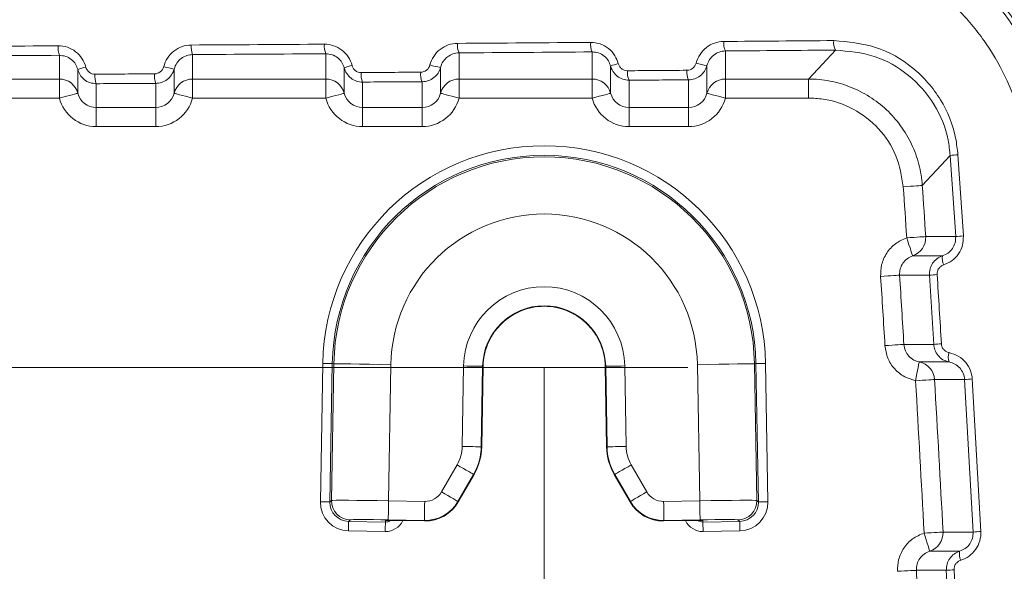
# Model space of a CAD drawing. Header units: millimetres. Extents: x 0 to 594, y 0 to 420.
# Tile 51 of 71: x 400 to 426, y 240 to 255. Entities that reach past the tile are written whole.
import ezdxf

# ---------------------------------------------------------------- set-up
doc = ezdxf.new("R2010")
doc.units = ezdxf.units.MM
doc.styles.add('SLDTEXTSTYLE1', font='TXT', dxfattribs={"width": 0.605})
doc.dimstyles.new('SLDDIMSTYLE3', dxfattribs={"dimtxt": 2.568319, "dimasz": 3.3, "dimexe": 0, "dimexo": 0.0625, "dimgap": 0.64208, "dimtad": 1, "dimdec": 3, "dimlfac": 2, "dimrnd": 1e-09, "dimzin": 12, "dimdsep": 46, "dimtxsty": 'SLDTEXTSTYLE1', "dimsah": 1, "dimcen": 0.09, "dimadec": 0, "dimazin": 3, "dimtfac": 1, "dimtdec": 1, "dimtmove": 0, "dimatfit": 0, "dimfxl": 0, "dimfrac": 2, "dimtolj": 1, "dimtzin": 12, "dimarcsym": 0})
doc.dimstyles.new('SLDDIMSTYLE4', dxfattribs={"dimtxt": 2.568319, "dimasz": 3.3, "dimexe": 0, "dimexo": 0.0625, "dimgap": 0.64208, "dimtad": 1, "dimdec": 0, "dimlfac": 2, "dimrnd": 1e-09, "dimzin": 12, "dimdsep": 46, "dimtxsty": 'SLDTEXTSTYLE1', "dimsah": 1, "dimcen": 0.09, "dimadec": 0, "dimazin": 3, "dimtfac": 1, "dimtdec": 1, "dimtofl": 0, "dimtmove": 0, "dimatfit": 3, "dimfxl": 0, "dimfrac": 2, "dimtolj": 1, "dimtzin": 12, "dimarcsym": 0})
doc.dimstyles.new('SLDDIMSTYLE5', dxfattribs={"dimtxt": 2.568319, "dimasz": 3.3, "dimexe": 0, "dimexo": 0.0625, "dimgap": 0.64208, "dimtad": 1, "dimdec": 3, "dimlfac": 2, "dimrnd": 1e-09, "dimzin": 12, "dimdsep": 46, "dimtxsty": 'SLDTEXTSTYLE1', "dimsah": 1, "dimcen": 0.09, "dimadec": 0, "dimazin": 3, "dimtfac": 1, "dimtdec": 1, "dimtofl": 0, "dimtmove": 0, "dimatfit": 3, "dimfxl": 0, "dimfrac": 2, "dimtolj": 1, "dimtzin": 12, "dimarcsym": 0})

# ---------------------------------------------------------------- blocks, each defined once
blk = doc.blocks.new('*D14')
at = {"color": 7, "linetype": 'Continuous', "lineweight": 0}
for p, q in [((441.841, 271.949), (441.841, 278.349)), ((441.841, 264.449), (441.841, 271.949)), ((359.347, 264.449), (442.841, 264.449)), ((441.841, 264.449), (441.841, 236.713)), ((437.309, 245.092), (437.309, 245.68)), ((437.309, 245.68), (441.254, 245.68)), ((441.254, 245.68), (441.254, 245.092)), ((437.309, 238.722), (437.309, 238.134)), ((441.254, 238.134), (441.254, 238.722)), ((437.309, 238.134), (441.254, 238.134))]:
    blk.add_line(p, q, dxfattribs=at)
for points in [[(441.841, 271.949), (442.341, 275.249), (441.341, 275.249)], [(441.841, 264.449), (441.341, 261.149), (442.341, 261.149)]]:
    blk.add_solid(points, dxfattribs=at)
at = {"color": 7, "linetype": 'Continuous', "lineweight": 0, "char_height": 2.6458, "attachment_point": 1, "rotation": 90, "style": 'SLDTEXTSTYLE1'}
for s, insert in [('min.', (437.843, 247.113, 0.05)), ('min.', (433.311, 246.035, 0.05)), ('0,6', (437.843, 239.457, 0.05)), ('15', (433.311, 238.771, 0.05))]:
    blk.add_mtext(s, dxfattribs=dict(at, insert=insert))
blk = doc.blocks.new('*D15')
at = {"color": 7, "linetype": 'Continuous', "lineweight": 0}
for p, q in [((346.45, 291.591), (345.862, 291.591)), ((345.862, 291.591), (345.862, 287.647)), ((354.78, 291.591), (355.368, 291.591)), ((355.368, 291.591), (355.368, 287.647)), ((271.889, 206.062), (271.889, 288.059)), ((429.341, 208.541), (429.341, 288.059)), ((345.862, 287.647), (346.45, 287.647)), ((355.368, 287.647), (354.78, 287.647)), ((271.889, 287.059), (429.341, 287.059))]:
    blk.add_line(p, q, dxfattribs=at)
for points in [[(271.889, 287.059), (275.189, 286.559), (275.189, 287.559)], [(429.341, 287.059), (426.041, 287.559), (426.041, 286.559)]]:
    blk.add_solid(points, dxfattribs=at)
at = {"color": 7, "linetype": 'Continuous', "lineweight": 0, "char_height": 2.6458, "attachment_point": 1, "rotation": 0, "style": 'SLDTEXTSTYLE1'}
for s, insert in [('315', (346.499, 295.59, 0.05)), ('12,4', (347.185, 291.057, 0.05))]:
    blk.add_mtext(s, dxfattribs=dict(at, insert=insert))
blk = doc.blocks.new('*D16')
at = {"color": 7, "linetype": 'Continuous', "lineweight": 0}
for p, q in [((286.937, 245.752), (286.937, 108.735)), ((414.293, 245.752), (414.293, 108.735)), ((347.92, 114.267), (347.332, 114.267)), ((347.332, 114.267), (347.332, 110.323)), ((353.31, 114.267), (353.898, 114.267)), ((353.898, 114.267), (353.898, 110.323)), ((347.332, 110.323), (347.92, 110.323)), ((353.898, 110.323), (353.31, 110.323)), ((286.937, 109.735), (414.293, 109.735))]:
    blk.add_line(p, q, dxfattribs=at)
for points in [[(286.937, 109.735), (290.237, 109.235), (290.237, 110.235)], [(414.293, 109.735), (410.993, 110.235), (410.993, 109.235)]]:
    blk.add_solid(points, dxfattribs=at)
at = {"color": 7, "linetype": 'Continuous', "lineweight": 0, "char_height": 2.6458, "attachment_point": 1, "rotation": 0, "style": 'SLDTEXTSTYLE1'}
for s, insert in [('254', (346.499, 118.266, -137.801)), ('10', (348.655, 113.733, -137.801))]:
    blk.add_mtext(s, dxfattribs=dict(at, insert=insert))
blk = doc.blocks.new('*D17')
at = {"color": 7, "linetype": 'Continuous', "lineweight": 0}
for p, q in [((414.293, 245.752), (258.389, 245.752)), ((259.389, 143.848), (259.389, 245.752)), ((254.856, 196.515), (254.856, 197.103)), ((254.856, 197.103), (258.801, 197.103)), ((258.801, 197.103), (258.801, 196.515)), ((254.856, 193.085), (254.856, 192.497)), ((258.801, 192.497), (258.801, 193.085)), ((254.856, 192.497), (258.801, 192.497)), ((414.293, 143.848), (258.389, 143.848))]:
    blk.add_line(p, q, dxfattribs=at)
for points in [[(259.389, 245.752), (258.889, 242.452), (259.889, 242.452)], [(259.389, 143.848), (259.889, 147.148), (258.889, 147.148)]]:
    blk.add_solid(points, dxfattribs=at)
at = {"color": 7, "linetype": 'Continuous', "lineweight": 0, "attachment_point": 1, "rotation": 90, "style": 'SLDTEXTSTYLE1'}
for s, insert, char_height in [('203', (250.858, 190.684, -137.801), 2.6458), ('8', (255.39, 193.82, -137.801), 2.646)]:
    blk.add_mtext(s, dxfattribs=dict(at, insert=insert, char_height=char_height))

msp = doc.modelspace()

# ---------------------------------------------------------------- linework, layer by layer
at = {"color": 8, "linetype": 'Continuous', "lineweight": 0}
for p, q in [((412.04871, 254.033), (412.04871, 253.34466)), ((415.55921, 253.34466), (415.55921, 254.05744)), ((419.06971, 254.08326), (419.06971, 253.34466)), ((401.51721, 253.34465), (401.51721, 253.96802)), ((405.02771, 253.9883), (405.02771, 253.34465)), ((408.53821, 253.34465), (408.53821, 254.00996)), ((402.00269, 252.96924), (402.00269, 253.59563)), ((404.54223, 253.6075), (404.54223, 252.96924)), ((409.02369, 252.96924), (409.02369, 253.63814)), ((411.56322, 253.65162), (411.56322, 252.96925)), ((416.04469, 252.96925), (416.04469, 253.6862)), ((418.58423, 253.70131), (418.58423, 252.96925)), ((398.00671, 253.34465), (401.51721, 253.34465)), ((405.02771, 253.34465), (408.53821, 253.34465)), ((409.50917, 253.26395), (409.50917, 252.5924)), ((411.07774, 252.59241), (411.07774, 253.27424)), ((412.04871, 253.34466), (415.55921, 253.34466)), ((416.53017, 253.31219), (416.53017, 252.59241)), ((418.09874, 252.59241), (418.09874, 253.32373)), ((419.06971, 253.34466), (421.25886, 253.34466)), ((402.48817, 253.22124), (402.48817, 252.5924)), ((404.05674, 252.5924), (404.05674, 253.2303)), ((401.51721, 252.84363), (398.00671, 252.84363)), ((408.53821, 252.84363), (405.02771, 252.84363)), ((415.55921, 252.84364), (412.04871, 252.84363)), ((421.25886, 252.84364), (419.06971, 252.84364)), ((402.48817, 252.5924), (404.05674, 252.5924)), ((409.50917, 252.5924), (411.07774, 252.59241)), ((416.53017, 252.59241), (418.09874, 252.59241)), ((404.05675, 252.09138), (402.48817, 252.09138)), ((411.07774, 252.09138), (409.50917, 252.09138)), ((418.09874, 252.09139), (416.53018, 252.09139)), ((425.13775, 249.19523), (424.99356, 251.33201)), ((425.19686, 251.34918), (425.34102, 249.21151)), ((424.55896, 246.35515), (424.44513, 248.17859)), ((408.39597, 242.21095), (408.45956, 245.85428)), ((408.71023, 245.8499), (408.64664, 242.20658)), ((408.6886, 242.24709), (408.75147, 245.84918)), ((408.71023, 245.8499), (408.75147, 245.84918)), ((410.25551, 245.82293), (410.19294, 242.23803)), ((412.13354, 243.66913), (412.17055, 245.7895)), ((412.6719, 245.78075), (412.63489, 243.66038)), ((412.68529, 245.78052), (412.6719, 245.78075)), ((415.90054, 245.78052), (415.91395, 245.78076)), ((415.95097, 243.66039), (415.91395, 245.78076)), ((416.4153, 245.78951), (416.45231, 243.66914)), ((418.39292, 242.23804), (418.33034, 245.82293)), ((419.87562, 245.84991), (419.83438, 245.84919)), ((419.83438, 245.84919), (419.89726, 242.2471)), ((419.93921, 242.20658), (419.87562, 245.84991)), ((420.12629, 245.85428), (420.18989, 242.21096)), ((425.59773, 241.4155), (425.37305, 245.43084)), ((425.57628, 245.44556), (425.80091, 241.42855)), ((412.63489, 243.66038), (412.64758, 243.65687)), ((415.93826, 243.65686), (415.95097, 243.66039)), ((411.5876, 242.47206), (411.99934, 243.18521)), ((416.58651, 243.18521), (416.99825, 242.47206)), ((412.43358, 242.9345), (412.02184, 242.22135)), ((412.44609, 242.93103), (412.43358, 242.9345)), ((416.15227, 242.9345), (416.13974, 242.93103)), ((416.56401, 242.22135), (416.15227, 242.9345)), ((408.64664, 242.20658), (408.6886, 242.24709)), ((410.19294, 242.23803), (411.1446, 242.22142)), ((412.02184, 242.22135), (412.0289, 242.20889)), ((416.55694, 242.20886), (416.56401, 242.22135)), ((417.44125, 242.22143), (418.39292, 242.23804)), ((419.89726, 242.2471), (419.93921, 242.20658)), ((409.18119, 241.73699), (409.13924, 241.69648)), ((409.13924, 241.69648), (410.10891, 241.67955)), ((410.10891, 241.67955), (410.10956, 241.71702)), ((410.10956, 241.71702), (410.1437, 241.71875)), ((411.13585, 241.72008), (410.18419, 241.73669)), ((411.14284, 241.70773), (411.13585, 241.72008)), ((417.45, 241.72008), (417.443, 241.7077)), ((418.40167, 241.73669), (417.45, 241.72008)), ((418.43451, 241.71975), (418.47629, 241.71698)), ((418.47629, 241.71698), (418.47695, 241.67956)), ((418.47695, 241.67956), (419.44662, 241.69648)), ((419.44662, 241.69648), (419.40467, 241.737)), ((410.10453, 241.42888), (409.13486, 241.4458)), ((419.45099, 241.44581), (418.48132, 241.42888)), ((424.98122, 238.58588), (424.89132, 240.40765)), ((425.09496, 240.42028), (425.18484, 238.59774))]:
    msp.add_line(p, q, dxfattribs=at)
at = {"color": 7, "linetype": 'Continuous', "lineweight": 15}
for p, q in [((412.64758, 243.65687), (412.68529, 245.78052)), ((415.90054, 245.78052), (415.93826, 243.65686)), ((412.0289, 242.20889), (412.44609, 242.93103)), ((416.13974, 242.93103), (416.55694, 242.20886)), ((410.61114, 241.71701), (411.14284, 241.70773)), ((417.443, 241.7077), (417.97502, 241.71698)), ((418.43915, 241.7193), (418.443, 241.71914))]:
    msp.add_line(p, q, dxfattribs=at)
at = {"color": 7, "linetype": 'Continuous', "lineweight": 0}
msp.add_line((414.29292, 245.75246), (418.08296, 245.75246), dxfattribs=at)
at = {"color": 8, "linetype": 'Continuous', "lineweight": 0, "flags": 128}
for points in [[(421.25886, 253.34466), (421.62491, 253.73636), (421.96981, 254.10566)], [(401.51721, 253.34465), (401.51721, 253.3314), (401.51721, 253.30043), (401.51721, 253.25286), (401.51721, 253.19042), (401.51721, 253.11539), (401.51721, 253.03048), (401.51721, 252.93878), (401.51721, 252.84363)], [(405.02771, 253.34465), (405.02771, 253.3314), (405.02771, 253.30043), (405.02771, 253.25286), (405.02771, 253.19043), (405.02771, 253.11539), (405.02771, 253.03048), (405.02771, 252.93878), (405.02771, 252.84363)], [(408.53821, 253.34465), (408.53821, 253.3314), (408.53821, 253.30043), (408.53821, 253.25286), (408.53821, 253.19043), (408.53821, 253.11539), (408.53821, 253.03048), (408.53821, 252.93879), (408.53821, 252.84363)], [(412.04871, 253.34466), (412.04871, 253.3314), (412.04871, 253.30043), (412.04871, 253.25286), (412.04871, 253.19043), (412.04871, 253.11539), (412.04871, 253.03048), (412.04871, 252.93879), (412.04871, 252.84363)], [(415.55921, 253.34466), (415.55921, 253.33141), (415.55921, 253.30044), (415.55921, 253.25287), (415.55921, 253.19043), (415.55921, 253.1154), (415.55921, 253.03048), (415.55921, 252.93879), (415.55921, 252.84364)], [(419.06971, 253.34466), (419.06971, 253.33141), (419.06971, 253.30044), (419.06971, 253.25287), (419.06971, 253.19043), (419.06971, 253.1154), (419.06971, 253.03049), (419.06971, 252.93879), (419.06971, 252.84364)], [(421.25886, 253.34466), (421.25886, 253.33141), (421.25886, 253.30044), (421.25886, 253.25287), (421.25886, 253.19043), (421.25886, 253.1154), (421.25886, 253.03049), (421.25886, 252.93879), (421.25886, 252.84364)], [(402.00269, 252.96924), (401.99246, 252.96659), (401.96423, 252.95929), (401.91904, 252.9476), (401.85863, 252.93197), (401.78528, 252.91299), (401.70178, 252.89138), (401.61128, 252.86797), (401.51721, 252.84363)], [(404.54223, 252.96924), (404.55245, 252.9666), (404.58069, 252.95929), (404.62587, 252.9476), (404.68628, 252.93197), (404.75963, 252.91299), (404.84314, 252.89138), (404.93364, 252.86797), (405.02771, 252.84363)], [(409.02369, 252.96924), (409.01346, 252.9666), (408.98522, 252.95929), (408.94004, 252.9476), (408.87964, 252.93197), (408.80629, 252.91299), (408.72278, 252.89139), (408.63228, 252.86797), (408.53821, 252.84363)], [(411.56322, 252.96925), (411.57345, 252.9666), (411.60169, 252.95929), (411.64687, 252.9476), (411.70728, 252.93197), (411.78063, 252.913), (411.86414, 252.89139), (411.95464, 252.86797), (412.04871, 252.84363)], [(416.04469, 252.96925), (416.03446, 252.9666), (416.00622, 252.9593), (415.96104, 252.94761), (415.90063, 252.93198), (415.82729, 252.913), (415.74378, 252.89139), (415.65328, 252.86797), (415.55921, 252.84364)], [(418.58423, 252.96925), (418.59445, 252.96661), (418.62269, 252.9593), (418.66787, 252.94761), (418.72828, 252.93198), (418.80163, 252.913), (418.88514, 252.89139), (418.97564, 252.86798), (419.06971, 252.84364)], [(402.48817, 252.5924), (402.48817, 252.57915), (402.48817, 252.54818), (402.48817, 252.50061), (402.48817, 252.43817), (402.48817, 252.36314), (402.48817, 252.27823), (402.48818, 252.18653), (402.48817, 252.09138)], [(404.05674, 252.5924), (404.05674, 252.57915), (404.05674, 252.54818), (404.05674, 252.50061), (404.05674, 252.43817), (404.05674, 252.36314), (404.05674, 252.27823), (404.05674, 252.18653), (404.05675, 252.09138)], [(409.50917, 252.5924), (409.50918, 252.57915), (409.50917, 252.54818), (409.50918, 252.50061), (409.50917, 252.43818), (409.50917, 252.36314), (409.50918, 252.27823), (409.50917, 252.18654), (409.50917, 252.09138)], [(411.07774, 252.59241), (411.07774, 252.57915), (411.07774, 252.54818), (411.07774, 252.50061), (411.07774, 252.43818), (411.07774, 252.36314), (411.07774, 252.27823), (411.07774, 252.18654), (411.07774, 252.09138)], [(416.53017, 252.59241), (416.53017, 252.57916), (416.53017, 252.54819), (416.53017, 252.50062), (416.53017, 252.43818), (416.53018, 252.36315), (416.53017, 252.27824), (416.53017, 252.18654), (416.53018, 252.09139)], [(418.09874, 252.59241), (418.09874, 252.57916), (418.09874, 252.54819), (418.09874, 252.50062), (418.09874, 252.43818), (418.09874, 252.36315), (418.09874, 252.27824), (418.09874, 252.18654), (418.09874, 252.09139)], [(424.99356, 251.33201), (424.7568, 251.07721), (424.25818, 250.5409)], [(424.25818, 250.5409), (424.24496, 250.54001), (424.21406, 250.53792), (424.16659, 250.53472), (424.1043, 250.53052), (424.02944, 250.52547), (423.94472, 250.51975), (423.85323, 250.51358), (423.75829, 250.50717)], [(424.34746, 249.19527), (424.33423, 249.19441), (424.30333, 249.19239), (424.25586, 249.1893), (424.19356, 249.18523), (424.11868, 249.18035), (424.03395, 249.17483), (423.94245, 249.16886), (423.8475, 249.16267)], [(424.00474, 248.6865), (424.00135, 248.69676), (423.99216, 248.7246), (423.9775, 248.769), (423.95793, 248.82825), (423.93419, 248.90014), (423.90718, 248.98194), (423.87791, 249.07056), (423.8475, 249.16267)], [(424.34746, 249.19527), (424.37032, 249.19527), (424.54569, 249.19526), (425.13775, 249.19523)], [(424.00474, 248.6865), (424.02694, 248.6865), (424.2023, 248.6865), (424.78971, 248.68649)], [(423.66065, 248.17858), (423.64743, 248.17774), (423.61651, 248.17578), (423.56904, 248.17276), (423.50673, 248.1688), (423.43185, 248.16405), (423.34711, 248.15866), (423.2556, 248.15285), (423.16063, 248.14682)], [(424.44513, 248.17859), (424.36617, 248.17859), (424.0155, 248.17859), (423.69586, 248.17858), (423.66065, 248.17858)], [(423.77369, 246.35512), (423.76046, 246.35432), (423.72955, 246.35245), (423.68206, 246.34958), (423.61974, 246.34581), (423.54485, 246.34129), (423.46009, 246.33616), (423.36856, 246.33063), (423.27358, 246.32488)], [(423.77369, 246.35512), (423.84036, 246.35512), (424.19097, 246.35514), (424.51099, 246.35515), (424.55896, 246.35515)], [(408.71023, 245.8499), (408.70468, 245.85), (408.68991, 245.85026), (408.66649, 245.85067), (408.63529, 245.85121), (408.59748, 245.85187), (408.55449, 245.85262), (408.50793, 245.85343), (408.45956, 245.85428)], [(410.25551, 245.82293), (409.96526, 245.828), (409.68592, 245.83287), (409.42798, 245.83737), (409.20115, 245.84133), (409.01394, 245.8446), (408.8734, 245.84705), (408.78479, 245.8486), (408.75147, 245.84918)], [(412.17055, 245.7895), (412.2673, 245.78781), (412.36042, 245.78619), (412.44639, 245.78469), (412.522, 245.78337), (412.5844, 245.78228), (412.63126, 245.78146), (412.66079, 245.78095), (412.6719, 245.78075)], [(416.4153, 245.78951), (416.31855, 245.78782), (416.22544, 245.78619), (416.13946, 245.78469), (416.06385, 245.78337), (416.00144, 245.78228), (415.95459, 245.78146), (415.92506, 245.78095), (415.91395, 245.78076)], [(418.33034, 245.82293), (418.62059, 245.828), (418.89993, 245.83288), (419.15787, 245.83738), (419.3847, 245.84134), (419.57191, 245.84461), (419.71245, 245.84706), (419.80105, 245.84861), (419.83438, 245.84919)], [(420.12629, 245.85428), (420.07791, 245.85344), (420.03136, 245.85263), (419.98837, 245.85188), (419.95056, 245.85122), (419.91936, 245.85067), (419.89594, 245.85026), (419.88117, 245.85001), (419.87562, 245.84991)], [(424.17815, 245.89339), (424.17614, 245.88323), (424.17052, 245.85475), (424.16149, 245.80904), (424.14939, 245.74783), (424.1347, 245.67345), (424.11796, 245.58873), (424.09982, 245.49689), (424.08096, 245.40142)], [(424.9639, 245.89338), (424.93083, 245.89338), (424.75552, 245.89338), (424.17815, 245.89339)], [(424.58111, 245.43089), (424.56788, 245.4301), (424.53697, 245.42828), (424.48948, 245.42549), (424.42715, 245.42181), (424.35224, 245.4174), (424.26749, 245.4124), (424.17595, 245.40701), (424.08096, 245.40142)], [(425.37305, 245.43084), (425.3379, 245.43085), (425.1626, 245.43086), (424.58111, 245.43089)], [(412.13354, 243.66913), (412.23029, 243.66745), (412.32341, 243.66582), (412.40938, 243.66432), (412.48499, 243.663), (412.54739, 243.66191), (412.59425, 243.66109), (412.62378, 243.66058), (412.63489, 243.66038)], [(416.45231, 243.66914), (416.35556, 243.66745), (416.26245, 243.66582), (416.17647, 243.66432), (416.10086, 243.663), (416.03846, 243.66191), (415.99161, 243.66109), (415.96207, 243.66058), (415.95097, 243.66039)], [(411.99934, 243.18521), (412.08314, 243.13683), (412.16379, 243.09027), (412.23826, 243.04727), (412.30375, 243.00946), (412.3578, 242.97825), (412.39838, 242.95483), (412.42396, 242.94006), (412.43358, 242.9345)], [(416.58651, 243.18521), (416.50272, 243.13683), (416.42207, 243.09027), (416.34759, 243.04727), (416.2821, 243.00946), (416.22805, 242.97826), (416.18748, 242.95483), (416.16189, 242.94006), (416.15227, 242.9345)], [(411.5876, 242.47206), (411.6714, 242.42368), (411.75205, 242.37711), (411.82652, 242.33412), (411.89201, 242.29631), (411.94606, 242.2651), (411.98664, 242.24167), (412.01222, 242.2269), (412.02184, 242.22135)], [(416.99825, 242.47206), (416.91445, 242.42368), (416.8338, 242.37712), (416.75933, 242.33412), (416.69384, 242.29631), (416.63979, 242.2651), (416.59921, 242.24168), (416.57363, 242.22691), (416.56401, 242.22135)], [(408.64664, 242.20658), (408.64109, 242.20667), (408.62632, 242.20693), (408.6029, 242.20734), (408.57169, 242.20788), (408.53389, 242.20854), (408.4909, 242.20929), (408.44434, 242.21011), (408.39597, 242.21095)], [(410.19294, 242.23803), (410.19125, 242.14129), (410.18962, 242.04817), (410.18812, 241.9622), (410.1868, 241.88658), (410.18571, 241.82418), (410.18489, 241.77733), (410.18438, 241.7478), (410.18419, 241.73669)], [(411.1446, 242.22142), (411.14291, 242.12468), (411.14129, 242.03156), (411.13979, 241.94558), (411.13847, 241.86997), (411.13738, 241.80757), (411.13656, 241.76072), (411.13604, 241.73119), (411.13585, 241.72008)], [(417.44125, 242.22143), (417.44294, 242.12468), (417.44457, 242.03156), (417.44607, 241.94559), (417.44739, 241.86998), (417.44848, 241.80757), (417.44929, 241.76072), (417.44981, 241.73119), (417.45, 241.72008)], [(418.39292, 242.23804), (418.39461, 242.14129), (418.39623, 242.04818), (418.39773, 241.9622), (418.39905, 241.88659), (418.40014, 241.82419), (418.40096, 241.77734), (418.40148, 241.7478), (418.40167, 241.73669)], [(420.18989, 242.21096), (420.14151, 242.21011), (420.09495, 242.2093), (420.05197, 242.20855), (420.01416, 242.20789), (419.98296, 242.20735), (419.95954, 242.20694), (419.94477, 242.20668), (419.93921, 242.20658)], [(409.13924, 241.69648), (409.13914, 241.69092), (409.13888, 241.67615), (409.13847, 241.65273), (409.13793, 241.62153), (409.13727, 241.58372), (409.13652, 241.54073), (409.13571, 241.49418), (409.13486, 241.4458)], [(410.10891, 241.67955), (410.10881, 241.674), (410.10855, 241.65923), (410.10814, 241.63581), (410.1076, 241.6046), (410.10694, 241.5668), (410.10619, 241.52381), (410.10538, 241.47725), (410.10453, 241.42888)], [(418.48132, 241.42888), (418.48048, 241.47726), (418.47967, 241.52381), (418.47891, 241.5668), (418.47826, 241.60461), (418.47771, 241.63581), (418.4773, 241.65924), (418.47704, 241.674), (418.47695, 241.67956)], [(419.45099, 241.44581), (419.45015, 241.49418), (419.44934, 241.54074), (419.44859, 241.58373), (419.44792, 241.62153), (419.44738, 241.65274), (419.44697, 241.67616), (419.44671, 241.69093), (419.44662, 241.69648)], [(424.80422, 241.41554), (424.79098, 241.41485), (424.76005, 241.41323), (424.71255, 241.41075), (424.6502, 241.4075), (424.57527, 241.40358), (424.49047, 241.39916), (424.3989, 241.39438), (424.30388, 241.38941)], [(424.45467, 240.91117), (424.45144, 240.92142), (424.44263, 240.94936), (424.42857, 240.99393), (424.40981, 241.05344), (424.38704, 241.12566), (424.36113, 241.20783), (424.33305, 241.29688), (424.30388, 241.38941)], [(424.80422, 241.41554), (424.82706, 241.41553), (425.0023, 241.41553), (425.59773, 241.4155)], [(424.45467, 240.91117), (424.47684, 240.91117), (424.65207, 240.91116), (425.24274, 240.91116)], [(424.10374, 240.40764), (424.09051, 240.40697), (424.05957, 240.40541), (424.01207, 240.40301), (423.94971, 240.39986), (423.87477, 240.39607), (423.78997, 240.39179), (423.69839, 240.38716), (423.60336, 240.38236)], [(424.89132, 240.40765), (424.8124, 240.40765), (424.46199, 240.40764), (424.14079, 240.40764), (424.10374, 240.40764)]]:
    msp.add_lwpolyline(points, dxfattribs=at)
at = {"color": 8, "linetype": 'Continuous', "lineweight": 0}
for centre, radius, start, end in [((415.9772, 254.25366), 0.46176, 173.24837, 205.147568), ((419.46529, 254.27969), 0.44166, 172.96604, 206.406703), ((422.34844, 254.30224), 0.42662, 172.73825, 207.438373), ((402.05526, 254.16358), 0.57249, 174.492256, 199.974421), ((405.53004, 254.18401), 0.53911, 174.165806, 201.285991), ((409.00911, 254.20584), 0.51002, 173.850486, 202.585555), ((412.49173, 254.22906), 0.48446, 173.546243, 203.871858), ((402.58244, 252.03679), 1.66316, 102.827791, 110.40066), ((404.89994, 255.82006), 2.24129, 253.56857, 260.816192), ((409.54057, 252.3115), 1.42378, 102.60759, 111.286592), ((409.97202, 253.45986), 0.50261, 173.764214, 202.942275), ((411.52821, 253.47026), 0.49127, 173.63086, 203.515625), ((411.86258, 255.64778), 2.01847, 253.300378, 261.471046), ((416.51177, 252.54137), 1.23645, 102.393053, 112.195222), ((416.94169, 253.50846), 0.45592, 173.167367, 205.498977), ((418.5003, 253.5201), 0.44701, 173.043281, 206.059318), ((418.83611, 255.5227), 1.83873, 253.021717, 262.126461), ((401.51737, 252.84324), 0.50141, 14.554021, 90.018575), ((403.01585, 253.41684), 0.56276, 174.400035, 200.338354), ((404.56855, 253.42598), 0.54794, 174.256209, 200.922644), ((405.02755, 252.84324), 0.50141, 89.981816, 165.445831), ((408.53838, 252.84325), 0.5014, 14.553306, 90.019289), ((412.04855, 252.84324), 0.50141, 89.981566, 165.44565), ((415.55937, 252.84325), 0.50141, 14.554348, 90.018802), ((419.06954, 252.84325), 0.50141, 89.98114, 165.445961), ((414.29292, 245.75246), 5.83425, 1.000033, 179.000033), ((414.29292, 245.75246), 5.58354, 1.000033, 179.000033), ((414.29292, 245.75246), 5.5423, 1.000033, 179.000033), ((425.43666, 247.29832), 4.05796, 93.387753, 96.268821), ((-175.34544, 210.08311), 600.46598, 3.7315639, 3.8601374), ((-175.34544, 210.08311), 600.967, 3.7315639, 3.8601374), ((414.29292, 245.75246), 4.03803, 1.000033, 179.000033), ((423.84704, 249.16255), 0.50149, 288.328431, 3.741801), ((425.57999, 244.95118), 4.26703, 93.210465, 95.948997), ((425.16026, 248.61541), 0.37731, 169.140936, 206.271515), ((-176.09769, 210.08311), 600.46598, 3.46025154, 3.63443265), ((-176.09769, 210.08311), 600.967, 3.46025154, 3.63443265), ((424.89184, 243.75711), 4.44399, 93.134162, 95.769083), ((414.29292, 245.75246), 2.1227, 1.000033, 179.000033), ((425.0041, 241.73199), 4.64454, 92.97957, 95.499714), ((425.31774, 246.01329), 0.3736, 160.278506, 198.720693), ((424.08063, 245.40163), 0.50133, 3.345443, 78.783185), ((-175.34544, 210.08311), 600.46598, 2.9885668, 3.37197845), ((-175.34544, 210.08311), 600.967, 2.9885668, 3.37197845), ((425.81371, 240.75567), 4.6959, 92.898168, 95.384506), ((409.19012, 242.23851), 0.5016, 179.020217, 268.979491), ((411.15327, 242.72293), 1.003, 269.005173, 329.994892), ((417.43259, 242.72293), 1.003, 210.005173, 270.994892), ((419.39573, 242.23852), 0.5016, 271.020463, 0.979711), ((410.27217, 238.60362), 3.11763, 88.572262, 92.989688), ((424.30343, 241.38929), 0.50147, 287.55252, 2.999853), ((426.03834, 236.14089), 5.29299, 92.570948, 94.774999), ((425.60936, 240.8339), 0.37467, 168.100395, 205.596859), ((-176.09769, 210.08311), 600.967, 2.71845214, 2.89234785), ((425.33527, 234.89532), 5.53018, 92.49052, 94.604529)]:
    msp.add_arc(centre, radius, start, end, dxfattribs=at)
at = {"color": 7, "linetype": 'Continuous', "lineweight": 15}
for centre, radius, start, end in [((414.29292, 245.75246), 1.62127, 1.000033, 179.000033), ((410.16768, 216.77615), 24.9448, 88.981365, 89.581575)]:
    msp.add_arc(centre, radius, start, end, dxfattribs=at)
at = {"color": 8, "linetype": 'Continuous', "lineweight": 0}
for centre, major_axis, ratio, start_param, end_param in [((350.61495, 271.60475), (401.2, 0.00023), 0.04368823, 4.86602199, 4.87487694), ((350.61495, 271.60475), (401.2, 0.00023), 0.04368823, 4.88374476, 4.89108091), ((350.61495, 271.60475), (401.2, 0.00023), 0.04368823, 4.83071613, 4.83952697), ((350.61495, 271.60475), (401.2, 0.00023), 0.04368823, 4.84834774, 4.85717917), ((350.61495, 271.35424), (401.45075, 0.00023), 0.04366094, 4.86602199, 4.87487694), ((350.61495, 271.35424), (401.45075, 0.00023), 0.04366094, 4.88374476, 4.89108091), ((350.61495, 271.35424), (401.45075, 0.00023), 0.04366094, 4.83071613, 4.83952697), ((350.61495, 271.35424), (401.45075, 0.00023), 0.04366094, 4.84834774, 4.85717917), ((350.61495, 270.8525), (401.2, 0.00023), 0.04368823, 4.85962383, 4.86357499), ((350.61495, 270.8525), (401.2, 0.00023), 0.04368823, 4.87732836, 4.88129069), ((350.61495, 270.8525), (401.2, 0.00023), 0.04368823, 4.84196567, 4.84590698), ((350.61495, 270.60199), (401.45075, 0.00023), 0.04366094, 4.85962383, 4.86357499), ((350.61495, 270.60199), (401.45075, 0.00023), 0.04366094, 4.87732836, 4.88129069), ((350.61495, 270.60199), (401.45075, 0.00023), 0.04366094, 4.84196567, 4.84590698), ((402.48817, 253.09533), (0, -1.00396), 0.99904822, 4.96580655, 6.28318531), ((402.48817, 253.09533), (0, 0.50293), 0.99715099, 1.8242139, 3.14159265), ((404.05674, 253.09534), (0, 0.50293), 0.99715099, 3.14159265, 4.45897141), ((404.05674, 253.09534), (0, 1.00396), 0.99904822, 3.14159265, 4.45897141), ((409.50917, 253.09534), (0, -1.00396), 0.99904822, 4.96580655, 6.28318531), ((409.50917, 253.09534), (0, 0.50293), 0.99715099, 1.8242139, 3.14159265), ((411.07774, 253.09534), (0, 0.50293), 0.99715099, 3.14159265, 4.45897141), ((411.07774, 253.09534), (0, 1.00396), 0.99904822, 3.14159265, 4.45897141), ((416.53017, 253.09534), (0, -1.00396), 0.99904822, 4.96580655, 6.28318531), ((416.53017, 253.09534), (0, 0.50293), 0.99715099, 1.8242139, 3.14159265), ((418.09874, 253.09534), (0, 0.50293), 0.99715099, 3.14159265, 4.45897141), ((418.09874, 253.09534), (0, 1.00396), 0.99904822, 3.14159265, 4.45897141), ((411.13054, 243.68672), (-0.96668, 0.26808), 0.99983751, 2.8885593, 3.39462601), ((411.13054, 243.68672), (1.44986, -0.40208), 0.99994582, 6.03015195, 6.53621866), ((417.45531, 243.68672), (1.44986, 0.40208), 0.99994582, 2.8885593, 3.39462601), ((417.45531, 243.68672), (0.96668, 0.26808), 0.99983751, 2.8885593, 3.39462601), ((411.15327, 242.72293), (-0.247, 0.43657), 0.99979487, 2.60935694, 3.67382836), ((417.43259, 242.72293), (0.247, 0.43657), 0.99979487, 2.60935694, 3.67382836), ((409.14822, 242.19805), (0.54129, 0.52272), 0.99969546, 2.35634678, 3.92683852), ((409.14822, 242.19805), (0.36097, 0.34858), 0.99939115, 2.35634678, 3.92683852), ((410.19263, 242.22053), (1.50427, -0.02626), 0.01163671, 1.57079633, 3.12413936), ((418.39322, 242.22054), (1.50427, 0.02626), 0.01163671, 0.01745329, 1.57079633), ((419.43763, 242.19806), (0.36097, -0.34858), 0.99939115, 5.49793944, 7.06843118), ((419.43763, 242.19806), (-0.54129, 0.52272), 0.99969546, 2.35634678, 3.92683852), ((410.18388, 241.71918), (1.00285, -0.0175), 0.01745506, 1.57079633, 3.12413936), ((410.11329, 241.93038), (0.00875, 0.5015), 0.9998477, 3.14159265, 4.29205168), ((418.47257, 241.93038), (-0.00875, 0.5015), 0.9998477, 1.99121907, 3.14159265), ((418.40198, 241.71919), (1.00285, 0.01751), 0.01745506, 0.01745329, 1.57079633), ((417.97487, 241.70823), (0.50142, 0.00875), 0.01745241, 0, 0.28941621)]:
    msp.add_ellipse(centre, major_axis=major_axis, ratio=ratio, start_param=start_param, end_param=end_param, dxfattribs=at)
at = {"color": 7, "linetype": 'Continuous', "lineweight": 15}
for centre, major_axis, ratio, start_param, end_param in [((411.14315, 243.68322), (1.36678, 0.62937), 0.9997426, 5.32796661, 5.83403331), ((417.44267, 243.68322), (1.3563, -0.65162), 0.99974634, 3.60709082, 4.11315753), ((411.16034, 242.71043), (0.99745, 0.10562), 0.99981574, 4.5894634, 5.65393482), ((417.4255, 242.7104), (0.99459, -0.12983), 0.99981829, 3.79514868, 4.8596201), ((410.11329, 241.93038), (0.00438, 0.25083), 0.99954325, 3.14159265, 3.72073378), ((417.97487, 241.70823), (0.50142, 0.00875), 0.01745241, 0.28941621, 1.57018725), ((418.47257, 241.93038), (-0.00438, 0.25083), 0.99954325, 2.54372291, 3.14159265)]:
    msp.add_ellipse(centre, major_axis=major_axis, ratio=ratio, start_param=start_param, end_param=end_param, dxfattribs=at)
at = {"color": 8, "linetype": 'Continuous', "lineweight": 0}
for points, knots in [([(421.66566, 257.99212), (422.08367, 257.89742), (422.91966, 257.70802), (424.09347, 257.16228), (425.162, 256.43435), (426.08982, 255.53512), (426.84555, 254.49172), (427.38811, 253.38571), (427.74034, 252.25528), (427.8252, 251.50727), (427.86762, 251.13326)], [0, 0, 0, 0, 0.1295491, 0.2590903, 0.38895668, 0.51881122, 0.64682223, 0.77482327, 0.88741245, 1, 1, 1, 1]), ([(427.05866, 251.0652), (427.03352, 251.43109), (426.97778, 251.78987), (426.84988, 252.31775), (426.79983, 252.492), (426.68468, 252.83699), (426.61923, 253.00847), (426.40328, 253.50939), (426.23311, 253.82692), (425.93995, 254.27949), (425.83588, 254.42637), (425.61488, 254.71209), (425.49732, 254.85156), (425.1301, 255.25182), (424.8664, 255.49466), (424.44372, 255.82451), (424.29828, 255.9287), (423.99822, 256.12543), (423.84305, 256.21827), (423.36717, 256.47679), (423.0401, 256.62072), (422.36717, 256.85433), (422.02131, 256.94401), (421.66571, 257.00559)], [0, 0, 0, 0, 0.125, 0.125, 0.1875, 0.1875, 0.25, 0.25, 0.375, 0.375, 0.4375, 0.4375, 0.5, 0.5, 0.625, 0.625, 0.6875, 0.6875, 0.75, 0.75, 0.875, 0.875, 1, 1, 1, 1]), ([(415.51864, 254.30795), (415.60371, 254.30018), (415.77388, 254.28464), (415.99913, 254.15447), (416.16786, 253.97069), (416.22141, 253.81956), (416.24641, 253.749)], [0, 0, 0, 0, 0.25909903, 0.51832335, 0.77511556, 1, 1, 1, 1]), ([(418.29918, 253.76411), (418.32023, 253.84566), (418.35388, 253.92141), (418.44594, 254.06152), (418.50208, 254.1223), (418.69922, 254.27608), (418.86088, 254.33252), (419.02695, 254.33377)], [0, 0, 0, 0, 0.25, 0.25, 0.5, 0.5, 1, 1, 1, 1]), ([(421.92524, 254.35616), (422.29944, 254.32221), (423.0481, 254.25428), (424.04449, 253.6827), (424.78465, 252.84018), (425.12424, 252.00248), (425.18063, 251.49525), (425.19686, 251.34918)], [0, 0, 0, 0, 0.23075622, 0.46167619, 0.68893593, 0.91042131, 1, 1, 1, 1]), ([(401.48541, 254.21853), (401.56832, 254.21899), (401.64904, 254.20608), (401.80611, 254.15343), (401.87864, 254.11488), (402.07597, 253.96363), (402.17129, 253.8202), (402.21318, 253.65844)], [0, 0, 0, 0, 0.25, 0.25, 0.5, 0.5, 1, 1, 1, 1]), ([(404.26595, 253.6703), (404.28693, 253.75157), (404.32046, 253.82711), (404.41227, 253.96692), (404.46833, 254.02766), (404.66534, 254.18133), (404.82735, 254.23782), (404.99372, 254.23881)], [0, 0, 0, 0, 0.25, 0.25, 0.5, 0.5, 1, 1, 1, 1]), ([(408.50203, 254.26047), (408.58483, 254.261), (408.66546, 254.24818), (408.82241, 254.19576), (408.89495, 254.15732), (409.0923, 254.00636), (409.18785, 253.86289), (409.2298, 253.70095)], [0, 0, 0, 0, 0.25, 0.25, 0.5, 0.5, 1, 1, 1, 1]), ([(411.28257, 253.71443), (411.30358, 253.79583), (411.33716, 253.87148), (411.4291, 254.01143), (411.48519, 254.07219), (411.68226, 254.22592), (411.8441, 254.28239), (412.01034, 254.28351)], [0, 0, 0, 0, 0.25, 0.25, 0.5, 0.5, 1, 1, 1, 1]), ([(412.04871, 254.033), (411.93816, 254.03188), (411.83071, 253.99421), (411.65538, 253.85739), (411.59149, 253.76126), (411.56323, 253.65163)], [0, 0, 0, 0, 0.5, 0.5, 1, 1, 1, 1]), ([(416.04469, 253.6862), (416.02799, 253.73324), (415.99217, 253.83419), (415.87933, 253.95651), (415.72901, 254.04261), (415.6159, 254.05249), (415.55921, 254.05744)], [0, 0, 0, 0, 0.22330834, 0.47916993, 0.73895379, 1, 1, 1, 1]), ([(419.06971, 254.08326), (418.95938, 254.08201), (418.85219, 254.04443), (418.67675, 253.90762), (418.61259, 253.81137), (418.58423, 253.70131)], [0, 0, 0, 0, 0.5, 0.5, 1, 1, 1, 1]), ([(424.99356, 251.33201), (424.97857, 251.46685), (424.92651, 251.93517), (424.61241, 252.70878), (423.92797, 253.48607), (423.00701, 254.01259), (422.31561, 254.07463), (421.96981, 254.10566)], [0, 0, 0, 0, 0.08939153, 0.31046525, 0.53757188, 0.76871761, 1, 1, 1, 1]), ([(402.00269, 253.59563), (401.98573, 253.64331), (401.94972, 253.74458), (401.83651, 253.86688), (401.68662, 253.95284), (401.57374, 253.96295), (401.51721, 253.96802)], [0, 0, 0, 0, 0.22742626, 0.48300776, 0.74108078, 1, 1, 1, 1]), ([(405.02771, 253.9883), (404.97679, 253.98331), (404.86932, 253.97278), (404.72259, 253.89257), (404.60113, 253.76875), (404.56184, 253.66118), (404.54223, 253.6075)], [0, 0, 0, 0, 0.23219624, 0.49005634, 0.74549105, 1, 1, 1, 1]), ([(409.02369, 253.63814), (409.00685, 253.68553), (408.97093, 253.78665), (408.85788, 253.90895), (408.7078, 253.99496), (408.59481, 254.00495), (408.53821, 254.00996)], [0, 0, 0, 0, 0.22551713, 0.48121693, 0.74008512, 1, 1, 1, 1]), ([(402.48817, 253.22124), (402.43158, 253.22664), (402.31825, 253.23745), (402.1685, 253.32429), (402.05556, 253.44687), (402.01963, 253.54796), (402.00269, 253.59563)], [0, 0, 0, 0, 0.25699542, 0.51463862, 0.77113171, 1, 1, 1, 1]), ([(402.21318, 253.65844), (402.22715, 253.60451), (402.25893, 253.5567), (402.34663, 253.48948), (402.40052, 253.47144), (402.45577, 253.47175)], [0, 0, 0, 0, 0.5, 0.5, 1, 1, 1, 1]), ([(404.02336, 253.48081), (404.07883, 253.48114), (404.13284, 253.49997), (404.22039, 253.56827), (404.25197, 253.61613), (404.26595, 253.6703)], [0, 0, 0, 0, 0.5, 0.5, 1, 1, 1, 1]), ([(404.54223, 253.6075), (404.52267, 253.55409), (404.48361, 253.44741), (404.36216, 253.32419), (404.2151, 253.24482), (404.10764, 253.23497), (404.05674, 253.2303)], [0, 0, 0, 0, 0.25625138, 0.51182018, 0.76878489, 1, 1, 1, 1]), ([(409.50917, 253.26394), (409.39823, 253.26359), (409.29028, 253.30013), (409.11496, 253.43498), (409.05158, 253.53053), (409.02369, 253.63814)], [0, 0, 0, 0, 0.5, 0.5, 1, 1, 1, 1]), ([(409.2298, 253.70095), (409.2382, 253.67726), (409.25611, 253.62678), (409.31249, 253.56555), (409.38746, 253.52226), (409.44408, 253.51706), (409.47239, 253.51446)], [0, 0, 0, 0, 0.22672751, 0.48315263, 0.74162314, 1, 1, 1, 1]), ([(411.03998, 253.52475), (411.0954, 253.52512), (411.14935, 253.54395), (411.23693, 253.61227), (411.26856, 253.66017), (411.28257, 253.71443)], [0, 0, 0, 0, 0.5, 0.5, 1, 1, 1, 1]), ([(411.56323, 253.65163), (411.53532, 253.54379), (411.47232, 253.44829), (411.29706, 253.31206), (411.18881, 253.27461), (411.07774, 253.27424)], [0, 0, 0, 0, 0.5, 0.5, 1, 1, 1, 1]), ([(416.53017, 253.31219), (416.47339, 253.31758), (416.35962, 253.32838), (416.20941, 253.41575), (416.09702, 253.5385), (416.06136, 253.63916), (416.04469, 253.6862)], [0, 0, 0, 0, 0.25801115, 0.51698875, 0.77428948, 1, 1, 1, 1]), ([(416.24641, 253.749), (416.25474, 253.72549), (416.27259, 253.67511), (416.32883, 253.61385), (416.40392, 253.57046), (416.46065, 253.56529), (416.489, 253.5627)], [0, 0, 0, 0, 0.2248259, 0.48157571, 0.74086284, 1, 1, 1, 1]), ([(418.05659, 253.57424), (418.11196, 253.57465), (418.16586, 253.59347), (418.25346, 253.66182), (418.28515, 253.70975), (418.29918, 253.76411)], [0, 0, 0, 0, 0.5, 0.5, 1, 1, 1, 1]), ([(418.58423, 253.70131), (418.55631, 253.59341), (418.49328, 253.49788), (418.31799, 253.3616), (418.20978, 253.32414), (418.09874, 253.32373)], [0, 0, 0, 0, 0.5, 0.5, 1, 1, 1, 1]), ([(421.25886, 253.34466), (421.44882, 253.34461), (421.63856, 253.32648), (422.00972, 253.25538), (422.18966, 253.20295), (422.53848, 253.06505), (422.70898, 252.97837), (423.02679, 252.77699), (423.17492, 252.6624), (423.44963, 252.40546), (423.5764, 252.26218), (423.79755, 251.95916), (423.89348, 251.79819), (424.01497, 251.54225), (424.05172, 251.4543), (424.11613, 251.27718), (424.14401, 251.18758), (424.21492, 250.91572), (424.24533, 250.73043), (424.25818, 250.5409)], [0, 0, 0, 0, 0.125, 0.125, 0.25, 0.25, 0.375, 0.375, 0.5, 0.5, 0.625, 0.625, 0.75, 0.75, 0.8125, 0.8125, 0.875, 0.875, 1, 1, 1, 1]), ([(423.75829, 250.50717), (423.71172, 250.78644), (423.61856, 251.34499), (423.13707, 252.06491), (422.46465, 252.58775), (421.79635, 252.81857), (421.38749, 252.83764), (421.25886, 252.84364)], [0, 0, 0, 0, 0.22439369, 0.44879736, 0.67299379, 0.89712241, 1, 1, 1, 1]), ([(425.61107, 151.73161), (427.23191, 168.26637), (428.15975, 184.81158), (428.64244, 217.92276), (428.19729, 234.48875), (427.05866, 251.0652)], [0, 0, 0, 0, 0.5, 0.5, 1, 1, 1, 1]), ([(423.16063, 248.14682), (423.16314, 248.24837), (423.16843, 248.46314), (423.30654, 248.76644), (423.53598, 249.02483), (423.74366, 249.11672), (423.8475, 249.16267)], [0, 0, 0, 0, 0.23009044, 0.48661554, 0.74330941, 1, 1, 1, 1]), ([(424.78971, 248.68649), (424.84102, 248.70867), (424.9426, 248.75257), (425.05783, 248.87646), (425.13249, 249.02843), (425.136, 249.13973), (425.13775, 249.19523)], [0, 0, 0, 0, 0.25670382, 0.50811094, 0.75469654, 1, 1, 1, 1]), ([(425.34102, 249.21151), (425.33845, 249.12833), (425.33329, 248.96202), (425.22254, 248.73446), (425.05107, 248.5482), (424.89859, 248.48179), (424.82192, 248.4484)], [0, 0, 0, 0, 0.24819922, 0.49628749, 0.74674031, 1, 1, 1, 1]), ([(424.00474, 248.6865), (423.89935, 248.65177), (423.80831, 248.5831), (423.68394, 248.39993), (423.6536, 248.28943), (423.66065, 248.17858)], [0, 0, 0, 0, 0.5, 0.5, 1, 1, 1, 1]), ([(424.44513, 248.1786), (424.43807, 248.28956), (424.46829, 248.39969), (424.59323, 248.5834), (424.68435, 248.65182), (424.78971, 248.68649)], [0, 0, 0, 0, 0.5, 0.5, 1, 1, 1, 1]), ([(424.82192, 248.4484), (424.79652, 248.43735), (424.74584, 248.41531), (424.68867, 248.35345), (424.6516, 248.27764), (424.64978, 248.22219), (424.64887, 248.19446)], [0, 0, 0, 0, 0.25203871, 0.50287065, 0.75139082, 1, 1, 1, 1]), ([(424.08096, 245.40142), (423.98287, 245.42998), (423.77609, 245.49018), (423.51804, 245.70156), (423.32714, 245.98904), (423.29143, 246.21293), (423.27358, 246.32488)], [0, 0, 0, 0, 0.231328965, 0.487633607, 0.743816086, 1, 1, 1, 1]), ([(423.77369, 246.35512), (423.78264, 246.29914), (423.80054, 246.18715), (423.89621, 246.0434), (424.02548, 245.93774), (424.12902, 245.90766), (424.17815, 245.89339)], [0, 0, 0, 0, 0.25589274, 0.51195261, 0.76838217, 1, 1, 1, 1]), ([(424.9639, 245.89338), (424.90863, 245.91007), (424.79774, 245.94355), (424.66614, 246.06069), (424.58102, 246.20336), (424.56586, 246.30767), (424.55896, 246.35515)], [0, 0, 0, 0, 0.26086421, 0.52342431, 0.78309717, 1, 1, 1, 1]), ([(424.76268, 246.37025), (424.76615, 246.3465), (424.7738, 246.29419), (424.81669, 246.22279), (424.88283, 246.16433), (424.93832, 246.14768), (424.96605, 246.13936)], [0, 0, 0, 0, 0.21517846, 0.4738145, 0.73701574, 1, 1, 1, 1]), ([(424.96605, 246.13936), (425.04928, 246.11439), (425.21579, 246.06442), (425.41424, 245.88899), (425.54309, 245.67444), (425.5659, 245.51715), (425.57628, 245.44556)], [0, 0, 0, 0, 0.26275046, 0.52571725, 0.78414337, 1, 1, 1, 1]), ([(425.37305, 245.43085), (425.36625, 245.54484), (425.31933, 245.65296), (425.17016, 245.81771), (425.07119, 245.87246), (424.96391, 245.89338)], [0, 0, 0, 0, 0.5, 0.5, 1, 1, 1, 1]), ([(423.60336, 240.38236), (423.6072, 240.48406), (423.61531, 240.69893), (423.7576, 241.00053), (423.99052, 241.2558), (424.19943, 241.34488), (424.30388, 241.38941)], [0, 0, 0, 0, 0.230413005, 0.486831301, 0.743419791, 1, 1, 1, 1]), ([(425.24274, 240.91116), (425.29444, 240.93269), (425.39671, 240.97529), (425.5136, 241.09775), (425.59027, 241.24873), (425.59525, 241.36001), (425.59773, 241.4155)], [0, 0, 0, 0, 0.25706611, 0.50848658, 0.75491645, 1, 1, 1, 1]), ([(425.80091, 241.42855), (425.80533, 241.34447), (425.79576, 241.26199), (425.74888, 241.10059), (425.71281, 241.02599), (425.6163, 240.88946), (425.55828, 240.83094), (425.42369, 240.73338), (425.35048, 240.69675), (425.27146, 240.67203)], [0, 0, 0, 0, 0.25, 0.25, 0.5, 0.5, 0.75, 0.75, 1, 1, 1, 1]), ([(424.45467, 240.91117), (424.34877, 240.87784), (424.25678, 240.81036), (424.12992, 240.62876), (424.09812, 240.51862), (424.10374, 240.40764)], [0, 0, 0, 0, 0.5, 0.5, 1, 1, 1, 1]), ([(424.89132, 240.40765), (424.89384, 240.46307), (424.89886, 240.57369), (424.97441, 240.72419), (425.08974, 240.84665), (425.19174, 240.88965), (425.24274, 240.91116)], [0, 0, 0, 0, 0.25021446, 0.49946998, 0.74969239, 1, 1, 1, 1]), ([(425.27146, 240.67203), (425.24587, 240.6613), (425.19484, 240.63991), (425.13684, 240.57876), (425.09877, 240.50344), (425.09623, 240.448), (425.09496, 240.42028)], [0, 0, 0, 0, 0.25238046, 0.50318565, 0.75153608, 1, 1, 1, 1])]:
    msp.add_open_spline(points, degree=3, knots=knots, dxfattribs=at)
at = {"color": 7, "linetype": 'Continuous', "lineweight": 15}
for points, knots in [([(427.94185, 251.20054), (427.9134, 251.61778), (427.85077, 252.02723), (427.70739, 252.63013), (427.65131, 252.82921), (427.52237, 253.22354), (427.44917, 253.41957), (427.20611, 253.99583), (427.01435, 254.36182), (426.68359, 254.88444), (426.56612, 255.05422), (426.31651, 255.38483), (426.18393, 255.54616), (425.76652, 256.01279), (425.46616, 256.29679), (424.82283, 256.81259), (424.47949, 257.0446), (423.7498, 257.45315), (423.36816, 257.62659), (422.58726, 257.90641), (422.18637, 258.01386), (421.77479, 258.08806)], [0, 0, 0, 0, 0.125, 0.125, 0.1875, 0.1875, 0.25, 0.25, 0.375, 0.375, 0.4375, 0.4375, 0.5, 0.5, 0.625, 0.625, 0.75, 0.75, 0.875, 0.875, 1, 1, 1, 1]), ([(412.68529, 245.78052), (412.68716, 245.88548), (412.69918, 245.98863), (412.7428, 246.19144), (412.77492, 246.29207), (412.8572, 246.48322), (412.90719, 246.57404), (413.02497, 246.74611), (413.09268, 246.8268), (413.31432, 247.04437), (413.49248, 247.16167), (413.77996, 247.27927), (413.88085, 247.30957), (414.08542, 247.34973), (414.18847, 247.35973), (414.39606, 247.35982), (414.5014, 247.34957), (414.70499, 247.30953), (414.8042, 247.27988), (414.99736, 247.201), (415.09039, 247.15191), (415.26333, 247.03809), (415.3444, 246.97282), (415.49405, 246.82593), (415.56058, 246.74639), (415.67767, 246.57557), (415.72864, 246.4832), (415.81096, 246.29194), (415.84249, 246.19336), (415.8864, 245.99036), (415.89867, 245.88548), (415.90054, 245.78052)], [0, 0, 0, 0, 0.0625, 0.0625, 0.125, 0.125, 0.1875, 0.1875, 0.25, 0.25, 0.375, 0.375, 0.4375, 0.4375, 0.5, 0.5, 0.5625, 0.5625, 0.625, 0.625, 0.6875, 0.6875, 0.75, 0.75, 0.8125, 0.8125, 0.875, 0.875, 0.9375, 0.9375, 1, 1, 1, 1]), ([(410.14119, 241.71909), (410.14223, 241.71915), (410.14525, 241.71933), (410.17538, 241.72019), (410.23919, 241.72077), (410.31582, 241.72034), (410.35498, 241.72012)], [0, 0, 0, 0, 0.1080294, 0.3131064, 0.64890916, 1, 1, 1, 1])]:
    msp.add_open_spline(points, degree=3, knots=knots, dxfattribs=at)
at = {"color": 8, "linetype": 'Continuous', "lineweight": 0}
msp.add_open_spline([(424.64887, 248.19445), (424.68774, 247.58645), (424.72567, 246.97838), (424.76268, 246.37025)], degree=3, dxfattribs=at)

# ---------------------------------------------------------------- dimensions: what is measured, and where the dimension line sits
at = {"color": 7, "linetype": 'Continuous', "lineweight": 0}
for base, p1, p2, angle, dimstyle, picture, middle in [((429.34138, 287.05889), (271.88855, 206.06237), (429.34142, 208.54146), 0.000033, 'SLDDIMSTYLE4', '*D15', (350.61494, 287.05884)), ((259.38853, 245.75237), (414.29298, 143.84766), (414.29292, 245.75246), 270.000033, 'SLDDIMSTYLE5', '*D17', (259.38856, 194.79997)), ((414.293, 109.73482), (286.937, 245.75239), (414.29292, 245.75246), 0.000033, 'SLDDIMSTYLE4', '*D16', (350.61504, 109.73478))]:
    dim = msp.add_linear_dim(base=base, p1=p1, p2=p2, angle=angle, dimstyle=dimstyle, dxfattribs=at)
    dim.commit()
    dim.dimension.update_dxf_attribs({"geometry": picture, "text_midpoint": middle, "dimtype": 160})
dim = msp.add_linear_dim(base=(441.84147, 271.94936), p1=(359.34731, 264.44932), p2=(454.34139, 271.94937), angle=270.000033, text='<> min. ', dimstyle='SLDDIMSTYLE3', dxfattribs=at)
dim.commit()
dim.dimension.update_dxf_attribs({"geometry": '*D14', "text_midpoint": (441.84149, 245.72886), "dimtype": 160})

doc.saveas('drawing.dxf')
